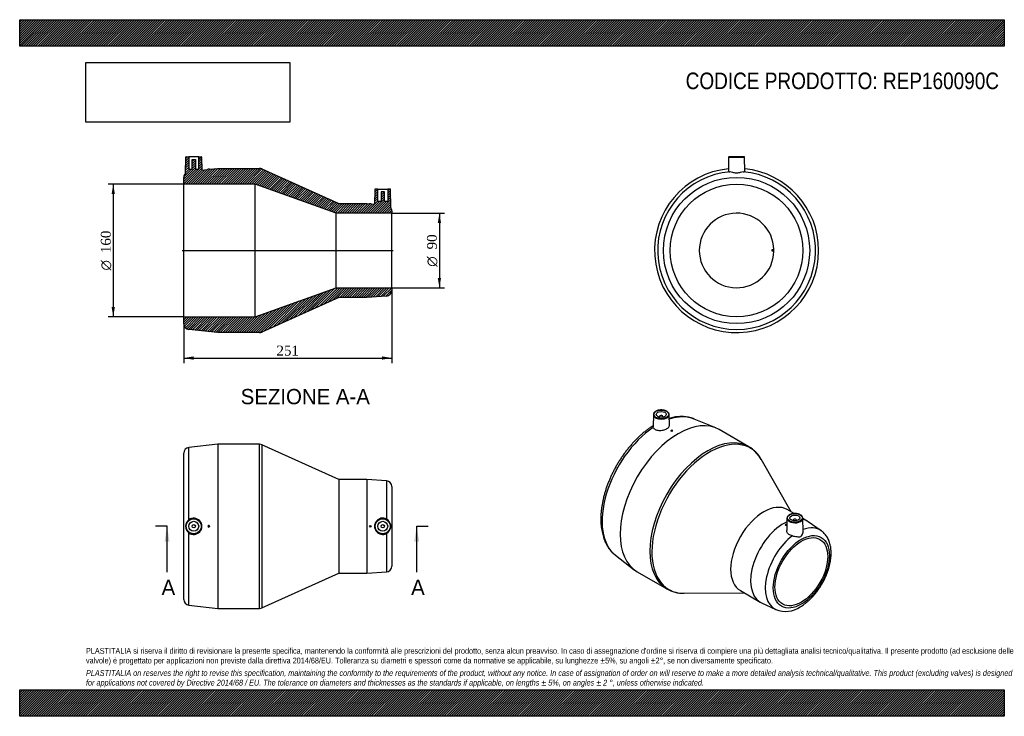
# Model space of a CAD drawing. Header units: millimetres. Extents: x 0 to 1188, y 0 to 840.
import ezdxf
from ezdxf.enums import TextEntityAlignment as Align
from ezdxf.lldxf.tags import DXFTag

# ---------------------------------------------------------------- set-up
doc = ezdxf.new("R2010")
doc.units = ezdxf.units.MM
doc.header["$LTSCALE"] = 4
for name, color, linetype in [('Default', 7, 'Continuous'), ('DV4_Default', 7, 'Continuous'), ('REP160090C', 7, 'Continuous')]:
    doc.layers.add(name, color=color, linetype=linetype)
doc.styles.add('SEACAD_Solid_Edge_ANSI', font='seans.ttf')
doc.styles.add('SEACAD_Solid_Edge_ANSI1_Symbols', font='semeca1.ttf')
doc.styles.add('SEACAD_Times_New_Roman', font='times.ttf')
tags = doc.linetypes.add('CENTER2', pattern=[28.575, 19.05, -3.175, 3.175, -3.175]).pattern_tags.tags
tags[10:11] = [DXFTag(74, 4), DXFTag(75, 0), DXFTag(340, '0'), DXFTag(46, 0.0), DXFTag(50, 0.0), DXFTag(44, 0.0), DXFTag(45, 0.0)]
tags[8:9] = [DXFTag(74, 4), DXFTag(75, 0), DXFTag(340, '0'), DXFTag(46, 0.0), DXFTag(50, 0.0), DXFTag(44, 0.0), DXFTag(45, 0.0)]
tags[6:7] = [DXFTag(74, 4), DXFTag(75, 0), DXFTag(340, '0'), DXFTag(46, 0.0), DXFTag(50, 0.0), DXFTag(44, 0.0), DXFTag(45, 0.0)]
tags[4:5] = [DXFTag(74, 4), DXFTag(75, 0), DXFTag(340, '0'), DXFTag(46, 0.0), DXFTag(50, 0.0), DXFTag(44, 0.0), DXFTag(45, 0.0)]
doc.dimstyles.new('ANSImm', dxfattribs={"dimtxt": 12, "dimasz": 12, "dimexe": 6, "dimexo": 0, "dimgap": 3, "dimtad": 1, "dimdsep": 46, "dimtxsty": 'SEACAD_Times_New_Roman', "dimblk1": '_SE_FILLED', "dimblk2": '_SE_FILLED', "dimsah": 1, "dimcen": 6, "dimazin": 0, "dimtfac": 0.85, "dimtdec": 3, "dimtofl": 0, "dimtmove": 0, "dimatfit": 3, "dimfxl": 1, "dimarcsym": 0})
picture_1 = doc.add_image_def('image1.jpg', size_in_pixel=(4302, 1260))

# ---------------------------------------------------------------- blocks, each defined once
blk = doc.blocks.new('SE')
at = {"layer": 'REP160090C', "color": 7, "linetype": 'Continuous'}
for p, q in [((239, 328.1), (204.2, 324.3)), ((204.2, 237), (204.2, 324.3)), ((239, 328.1), (239, 130.1)), ((289.5, 328.1), (239, 328.1)), ((289.5, 130.1), (289.5, 328.1)), ((292.3, 327.5), (292.3, 130.7)), ((385, 285.6), (292.3, 327.5)), ((198, 140.9), (198, 317.3)), ((385, 285.6), (385, 172.6)), ((419, 285.6), (385, 285.6)), ((419, 285.6), (419, 172.6)), ((442.4, 284), (419, 285.6)), ((442.4, 284), (442.4, 237.9)), ((449, 277), (449, 181.1)), ((204.2, 133.9), (204.2, 221.1)), ((442.4, 220.3), (442.4, 174.1)), ((292.3, 130.7), (385, 172.6)), ((385, 172.6), (419, 172.6)), ((419, 172.6), (442.4, 174.1)), ((204.2, 133.9), (239, 130.1)), ((239, 130.1), (289.5, 130.1))]:
    blk.add_line(p, q, dxfattribs=at)
for centre, radius in [((210, 229.1), 9.51), ((210, 229.1), 9.01), ((438, 229.1), 9.51), ((438, 229.1), 9.01), ((210, 229.1), 6), ((210, 229.1), 2), ((423, 229.1), 1), ((438, 229.1), 6), ((438, 229.1), 2)]:
    blk.add_circle(centre, radius, dxfattribs=at)
for centre, radius, start, end in [((205, 317.3), 7, 96.2635, 180), ((289.5, 321.1), 7, 65.671, 90), ((442, 277), 7, 0, 86.1859), ((209.9, 229.1), 9.8, 234.151, 125.849), ((438, 229.1), 9.84, 63.1264, 296.8736), ((438, 229.1), 9.81, 296.6132, 63.3868), ((209.9, 229.1), 9.78, 125.6766, 234.3234), ((228, 229.1), 1, 11.5781, 348.4219), ((442, 181.1), 7, 273.8141, 0), ((205, 140.9), 7, 180, 263.7365), ((289.5, 137.1), 7, 270, 294.329)]:
    blk.add_arc(centre, radius, start, end, dxfattribs=at)
blk.add_open_spline([(229, 229.3), (228.9, 229.2), (228.9, 229), (229, 228.9)], degree=3, dxfattribs=at)
blk = doc.blocks.new('SE1')
at = {"layer": 'REP160090C', "color": 7, "linetype": 'Continuous'}
for p, q in [((764.6, 363.8), (764.3, 349.2)), ((772.1, 361.5), (772.1, 360.9)), ((776.1, 360.9), (776.1, 361.5)), ((783.9, 350.6), (783.6, 363.8)), ((840.1, 347.7), (813.8, 358.5)), ((879.8, 325.1), (844.1, 345.8)), ((785.8, 344.4), (785.8, 344.3)), ((787.8, 344.4), (787.8, 344.4)), ((930.7, 246.7), (894.7, 309.9)), ((925.8, 238.9), (925.5, 224)), ((934.5, 244.5), (926.1, 249.3)), ((945.2, 222.8), (944.8, 238.9)), ((950.1, 235.5), (944.8, 238.5)), ((923.7, 230.9), (923.7, 230.9)), ((933.3, 236.6), (933.3, 235.9)), ((937.3, 235.9), (937.3, 236.6)), ((967.2, 223.7), (951.4, 234.6)), ((718.9, 194.2), (741.4, 176.8)), ((745.1, 174.3), (780.8, 153.7)), ((801.5, 148.4), (874.2, 148.8)), ((869.6, 151.5), (893.6, 137.6)), ((895, 136.9), (912.3, 128.7))]:
    blk.add_line(p, q, dxfattribs=at)
for centre, radius, start, end in [((792.6, 335.3), 10.1, 119.0744, 120.9256), ((859.4, 290.4), 40.2, 28.7337, 59.684), ((800.6, 188.4), 40, 240.0544, 271.3794), ((924, 157.8), 31.4, 248.2406, 304.3024)]:
    blk.add_arc(centre, radius, start, end, dxfattribs=at)
for centre, major_axis in [((774.1, 364.1), (-9.01, 0)), ((774.1, 364.1), (-6, 0)), ((935.3, 239.2), (-9.01, 0)), ((935.3, 239.2), (6, 0)), ((943.1, 174.3), (-24, -41.5)), ((943.1, 174.3), (-22.5, -39))]:
    blk.add_ellipse(centre, major_axis=major_axis, ratio=0.57735, dxfattribs=at)
for centre, major_axis, start_param, end_param in [((794.6, 260), (-49.5, -85.7), 3.141593, 6.283185), ((774.1, 363.7), (9.51, 0), 3.12925, 3.182848), ((774.1, 363.7), (9.51, 0), 3.182848, 6.283185), ((774.1, 361.5), (-2, 0), 2.451775, 6.283185), ((774.1, 361.5), (-2, 0), 0, 0.689817), ((774.1, 363.7), (9.51, 0), 0.012343, 0.041507), ((774.1, 363.7), (9.51, 0), 0, 0.012343), ((770, 274.2), (47.6, 82.4), 0.077687, 0.580377), ((770, 274.2), (47.6, 82.4), 0.868982, 3.063905), ((786.8, 344.4), (-1, 0), 2.55827, 8.437305), ((830.3, 239.4), (49.5, 85.7), 0.000853, 3.139387), ((832.3, 238.2), (-49.2, -85.2), 2.816177, 6.283185), ((897.8, 200.4), (-28.3, -48.9), 3.141593, 6.283185), ((935.3, 238.8), (9.51, 0), 3.12925, 6.283185), ((935.3, 236.6), (2, 0), 0, 3.83141), ((935.3, 238.8), (9.51, 0), 0.012343, 0.043586), ((935.3, 238.8), (9.51, 0), 0, 0.012343), ((921.9, 186.5), (-28.3, -48.9), 3.83079, 6.283185), ((924.7, 230.9), (1, 0), 0.370108, 5.888392), ((935.3, 236.6), (2, 0), 5.593368, 6.283185), ((921.9, 186.5), (-28.3, -48.9), 3.094435, 3.314415), ((938.5, 177), (-27.5, -47.6), 3.09334, 3.755032), ((938.5, 177), (-27.5, -47.6), 4.087393, 6.330352), ((830.3, 239.4), (49.5, 85.7), 3.139387, 3.141593), ((832.3, 238.2), (-49.2, -85.2), 0, 0.325415), ((921.9, 186.5), (-28.3, -48.9), 0, 0.047158)]:
    blk.add_ellipse(centre, major_axis=major_axis, ratio=0.57735, start_param=start_param, end_param=end_param, dxfattribs=at)
for points, knots in [([(783.6, 364), (783.6, 364.1), (783.6, 364.4), (783.3, 365.1), (782.9, 366), (782.2, 366.8), (781.3, 367.5), (780.2, 368.1), (779, 368.6), (777.6, 369), (776.2, 369.3), (774.7, 369.4), (773.2, 369.4), (771.7, 369.3), (770.3, 369), (769, 368.6), (767.7, 368), (766.7, 367.4), (765.8, 366.6), (765.2, 365.8), (764.7, 364.9), (764.6, 364.1), (764.6, 363.6), (764.6, 363.5)], [0, 0, 0, 0, 0.014065, 0.062555, 0.111275, 0.160836, 0.211243, 0.262136, 0.313168, 0.364153, 0.415064, 0.46592, 0.516756, 0.56761, 0.61851, 0.6695, 0.720617, 0.771885, 0.82327, 0.87452, 0.925198, 0.974868, 1, 1, 1, 1]), ([(813.7, 358.5), (812.9, 358.9), (811.4, 359.5), (808.6, 360.3), (805.7, 360.9), (802.7, 361.3), (799.5, 361.5), (796.4, 361.4), (793.1, 361.2), (789.8, 360.7), (786.6, 360), (784.6, 359.5), (783.7, 359.2)], [0, 0, 0, 0, 0.053298, 0.1202162, 0.1874402, 0.2550815, 0.3232213, 0.3919053, 0.4611432, 0.5309113, 0.6011582, 0.6573447, 0.6573447, 0.6573447, 0.6573447]), ([(764.3, 350.3), (763.5, 349.8), (761.4, 348.5), (758.3, 346.4), (755, 343.8), (751.6, 341.1), (748.3, 338.1), (745.1, 335.1), (741.9, 331.9), (738.8, 328.5), (735.8, 325), (732.9, 321.4), (730.1, 317.7), (727.3, 313.9), (724.7, 310), (722.2, 306), (719.8, 301.9), (717.5, 297.7), (715.3, 293.5), (713.3, 289.2), (711.5, 284.9), (709.7, 280.6), (708.1, 276.3), (706.7, 271.9), (705.4, 267.6), (704.3, 263.2), (703.4, 258.9), (702.6, 254.6), (702, 250.4), (701.5, 246.2), (701.2, 242.1), (701.1, 238), (701.2, 234), (701.5, 230.2), (701.9, 226.4), (702.6, 222.7), (703.4, 219.2), (704.3, 215.8), (705.5, 212.5), (706.8, 209.4), (708.4, 206.5), (710, 203.7), (711.9, 201.2), (713.8, 198.8), (715.9, 196.6), (717.7, 195.1), (718.7, 194.3), (718.9, 194.2)], [0.0180936, 0.0180936, 0.0180936, 0.0180936, 0.0344603, 0.0569527, 0.0794313, 0.1018928, 0.1243355, 0.146759, 0.1691638, 0.191551, 0.2139223, 0.2362795, 0.2586249, 0.2809607, 0.3032894, 0.3256133, 0.3479351, 0.3702571, 0.3925814, 0.4149102, 0.4372461, 0.4595917, 0.4819494, 0.5043218, 0.5267111, 0.5491197, 0.5715495, 0.594002, 0.6164785, 0.6389791, 0.6615031, 0.6840483, 0.7066105, 0.7291831, 0.7517529, 0.7743047, 0.7968195, 0.8192744, 0.8416433, 0.8638981, 0.8860119, 0.9079615, 0.9297313, 0.9513157, 0.9727214, 0.9939673, 1, 1, 1, 1]), ([(764.4, 348.4), (764.7, 347.5), (765.5, 346.6), (767.8, 345.3), (769.3, 344.9), (772.8, 344.7), (774.6, 344.8), (778.1, 345.6), (779.7, 346.2), (782.3, 347.7), (783.2, 348.6), (783.8, 349.8), (783.9, 350.2), (783.9, 350.6)], [0, 0, 0, 0, 0.125, 0.125, 0.25, 0.25, 0.375, 0.375, 0.5, 0.5, 0.625, 0.625, 0.6807393, 0.6807393, 0.6807393, 0.6807393]), ([(787.4, 344), (787.3, 343.9), (787.2, 343.9), (787.1, 343.9), (787, 343.9), (786.8, 343.8), (786.7, 343.8), (786.6, 343.8), (786.5, 343.8), (786.4, 343.9), (786.3, 343.9), (786.2, 343.9), (786.1, 343.9), (786, 344), (786, 344), (785.9, 344.1), (785.9, 344.1), (785.8, 344.2), (785.8, 344.2), (785.8, 344.2), (785.8, 344.3), (785.8, 344.3)], [0, 0, 0, 0, 0.055639, 0.055639, 0.055639, 0.1126893, 0.1126893, 0.1126893, 0.1699978, 0.1699978, 0.1699978, 0.2276763, 0.2276763, 0.2276763, 0.2855647, 0.2855647, 0.2855647, 0.3434235, 0.3434235, 0.3434235, 0.3667113, 0.3667113, 0.3667113, 0.3667113]), ([(787.8, 344.4), (787.8, 344.4), (787.8, 344.4), (787.8, 344.4), (787.8, 344.3), (787.8, 344.3), (787.7, 344.2), (787.7, 344.2), (787.7, 344.2), (787.6, 344.1)], [0.90120298, 0.90120298, 0.90120298, 0.90120298, 0.91745279, 0.91745279, 0.91745279, 0.9749846, 0.9749846, 0.9749846, 1, 1, 1, 1]), ([(928.7, 242.9), (928.5, 242.8), (928, 242.5), (927.2, 241.8), (926.5, 241), (926, 240.1), (925.8, 239.4), (925.8, 239), (925.8, 238.9)], [0, 0, 0, 0, 0.110256, 0.319645, 0.529036, 0.736496, 0.940095, 1, 1, 1, 1]), ([(944.8, 239.1), (944.8, 239.2), (944.8, 239.6), (944.5, 240.4), (944, 241.2), (943.2, 242), (942.3, 242.7), (941.2, 243.3), (939.9, 243.8), (938.6, 244.2), (937.1, 244.4), (935.6, 244.5), (934.1, 244.5), (932.6, 244.3), (931.2, 244), (930, 243.5), (929.1, 243.1), (928.7, 242.9), (928.7, 242.9)], [0, 0, 0, 0, 0.031288, 0.097301, 0.163845, 0.231602, 0.300434, 0.369824, 0.439328, 0.508753, 0.57808, 0.647341, 0.716584, 0.785858, 0.855207, 0.924689, 0.990677, 1, 1, 1, 1]), ([(925.6, 230.6), (925.6, 230.5), (925.5, 230.4), (925.5, 230.4), (925.4, 230.4), (925.3, 230.3), (925.2, 230.3), (925.1, 230.2), (925, 230.2), (924.9, 230.2), (924.8, 230.2), (924.7, 230.2), (924.6, 230.2), (924.5, 230.2), (924.4, 230.2), (924.3, 230.3), (924.2, 230.3), (924.1, 230.4), (924, 230.4), (923.9, 230.5), (923.8, 230.5), (923.8, 230.6), (923.7, 230.7), (923.7, 230.7), (923.7, 230.8), (923.7, 230.8), (923.7, 230.8), (923.7, 230.9)], [0.4362044, 0.4362044, 0.4362044, 0.4362044, 0.4829843, 0.4829843, 0.4829843, 0.5365746, 0.5365746, 0.5365746, 0.5901543, 0.5901543, 0.5901543, 0.6437525, 0.6437525, 0.6437525, 0.6974018, 0.6974018, 0.6974018, 0.751136, 0.751136, 0.751136, 0.804969, 0.804969, 0.804969, 0.8588646, 0.8588646, 0.8588646, 0.8748952, 0.8748952, 0.8748952, 0.8748952]), ([(932.3, 217.7), (930.7, 217.9), (929.2, 218.5), (926.9, 220.2), (926.1, 221.2), (925.6, 222.9), (925.5, 223.4), (925.5, 224)], [0, 0, 0, 0, 0.125, 0.125, 0.25, 0.25, 0.3110539, 0.3110539, 0.3110539, 0.3110539]), ([(932.3, 217.7), (934.1, 217.3), (935.9, 216.9), (938.5, 216.5), (939.3, 216.4), (940.9, 216.5), (941.6, 216.6), (943, 217.4), (943.5, 218), (944.4, 219.3), (944.7, 220.1), (945.1, 221.5), (945.2, 222.2), (945.2, 222.8)], [0, 0, 0, 0, 0.25, 0.25, 0.375, 0.375, 0.5, 0.5, 0.625, 0.625, 0.75, 0.75, 0.8654607, 0.8654607, 0.8654607, 0.8654607]), ([(941.6, 131.9), (942.2, 132.2), (943.5, 133), (945.8, 134.5), (948.4, 136.5), (950.9, 138.6), (953.4, 140.8), (955.9, 143.3), (958.2, 145.8), (960.5, 148.5), (962.7, 151.4), (964.7, 154.3), (966.7, 157.3), (968.5, 160.4), (970.2, 163.5), (971.8, 166.8), (973.3, 170), (974.6, 173.3), (975.7, 176.7), (976.7, 180), (977.5, 183.3), (978.2, 186.6), (978.6, 189.9), (979, 193.1), (979.1, 196.3), (979, 199.4), (978.8, 202.4), (978.3, 205.3), (977.7, 208.1), (976.8, 210.8), (975.8, 213.3), (974.6, 215.6), (973.2, 217.8), (971.7, 219.7), (970, 221.5), (968.5, 222.8), (967.6, 223.4), (967.2, 223.7)], [0, 0, 0, 0, 0.015991, 0.045787, 0.075547, 0.10527, 0.134943, 0.164563, 0.194132, 0.223655, 0.25314, 0.282596, 0.312033, 0.34146, 0.370888, 0.400325, 0.429782, 0.459267, 0.488793, 0.51837, 0.548006, 0.57771, 0.607488, 0.637341, 0.667265, 0.697245, 0.727251, 0.757224, 0.787093, 0.816771, 0.846162, 0.875174, 0.903743, 0.931842, 0.959488, 0.986742, 1, 1, 1, 1])]:
    blk.add_open_spline(points, degree=3, knots=knots, dxfattribs=at)
blk.add_open_spline([(764.4, 348.4), (764.3, 348.7), (764.3, 349), (764.3, 349.2)], degree=3, dxfattribs=at)
blk = doc.blocks.new('SE2')
at = {"layer": 'REP160090C', "color": 7, "linetype": 'Continuous'}
for p, q in [((855.4, 674.2), (855.1, 657)), ((855.4, 674.2), (874.5, 674.2)), ((874, 674.7), (855.9, 674.7)), ((874.8, 657), (874.5, 674.2)), ((907.9, 562.7), (909.9, 562.7)), ((907.9, 560.7), (907.9, 562.7)), ((909.9, 560.7), (907.9, 560.7))]:
    blk.add_line(p, q, dxfattribs=at)
for radius in [88.2, 80]:
    blk.add_circle((865, 561.7), radius, dxfattribs=at)
for centre, radius, start, end in [((855.9, 674.2), 0.5, 90, 179), ((874, 674.2), 0.5, 1, 90), ((865, 561.7), 99, 95.6535, 0), ((865, 561.7), 95.2, 94.789, 85.211), ((865, 561.7), 99, 0, 84.3465), ((865, 561.7), 45, 1.2733, 358.7267), ((865, 561.7), 45, 358.7267, 1.2733)]:
    blk.add_arc(centre, radius, start, end, dxfattribs=at)
for points, knots in [([(855.1, 657), (855.1, 656.9), (855.2, 656.9), (855.3, 656.7), (856, 656.6), (857, 656.5)], [0.8573349, 0.8573349, 0.8573349, 0.8573349, 0.875, 0.875, 1, 1, 1, 1]), ([(872.9, 656.5), (872, 656.4), (870.8, 656.1), (868.1, 655.3), (866.5, 654.9), (863.4, 654.9), (861.8, 655.3), (859.1, 656.1), (857.9, 656.4), (857, 656.5)], [0, 0, 0, 0, 0.25, 0.25, 0.5, 0.5, 0.75, 0.75, 1, 1, 1, 1]), ([(872.9, 656.5), (874, 656.6), (874.6, 656.7), (874.8, 656.9), (874.8, 656.9), (874.8, 657)], [0, 0, 0, 0, 0.125, 0.125, 0.1425517, 0.1425517, 0.1425517, 0.1425517])]:
    blk.add_open_spline(points, degree=3, knots=knots, dxfattribs=at)
blk = doc.blocks.new('SE4')
at = {"color": 7, "linetype": 'Continuous', "style": 'SEACAD_Solid_Edge_ANSI'}
blk.add_text('A', height=18.4, dxfattribs=at).set_placement((472.3, 164.7), align=Align.TOP_LEFT)
blk = doc.blocks.new('SE5')
at = {"color": 7, "linetype": 'Continuous', "style": 'SEACAD_Solid_Edge_ANSI'}
blk.add_text('A', height=18.4, dxfattribs=at).set_placement((171.2, 164.7), align=Align.TOP_LEFT)
blk = doc.blocks.new('SEANNOT_GROUP')
at = {"linetype": 'Continuous'}
blk.add_hatch(color=7, dxfattribs=at).paths.add_polyline_path([(482, 210.7), (479, 229.1), (475.9, 210.7)])
at = {"color": 7, "linetype": 'Continuous'}
blk.add_lwpolyline([(479, 173.9), (479, 229.1)], dxfattribs=at)
blk = doc.blocks.new('SEANNOT_GROUP1')
at = {"linetype": 'Continuous'}
blk.add_hatch(color=7, dxfattribs=at).paths.add_polyline_path([(180.9, 210.7), (177.8, 229.1), (174.8, 210.7)])
at = {"color": 7, "linetype": 'Continuous'}
blk.add_lwpolyline([(177.8, 173.9), (177.8, 229.1)], dxfattribs=at)
blk = doc.blocks.new('SE3')
at = {"layer": 'Default', "color": 7, "linetype": 'CENTER2'}
for p, q in [((177.8, 229.1), (164, 229.1)), ((479, 229.1), (492.8, 229.1))]:
    blk.add_line(p, q, dxfattribs=at)
at = {"layer": 'Default', "color": 7, "linetype": 'CENTER2', "const_width": 0.0001}
blk.add_lwpolyline([(479, 229.1), (177.8, 229.1)], dxfattribs=at)
at = {"layer": 'Default'}
for name in ['SEANNOT_GROUP1', 'SEANNOT_GROUP', 'SE5', 'SE4']:
    blk.add_blockref(name, (0, 0), dxfattribs=at)
blk = doc.blocks.new('SE6')
at = {"layer": 'REP160090C', "linetype": 'Continuous'}
h = blk.add_hatch(dxfattribs=at)
h.set_pattern_fill('LINE', scale=0.62992, angle=45, style=0)
edge = h.paths.add_edge_path()
edge.add_line((219.8, 658.5), (219.5, 674.2))
edge.add_arc((219, 674.2), 0.5, 1, 90)
edge.add_line((219, 674.7), (216, 674.7))
edge.add_line((216, 674.7), (216, 659.7))
edge.add_line((216, 659.7), (212, 659.7))
edge.add_line((212, 659.7), (212, 671.5))
edge.add_line((212, 671.5), (208, 671.5))
edge.add_line((208, 671.5), (208, 659.7))
edge.add_line((208, 659.7), (204, 659.7))
edge.add_line((204, 659.7), (204, 674.7))
edge.add_line((204, 674.7), (201, 674.7))
edge.add_arc((201, 674.2), 0.5, 90, 179)
edge.add_line((200.5, 674.2), (200.1, 654.9))
edge.add_arc((205, 649.9), 7, 133.7912, 180)
edge.add_line((198, 649.9), (198, 641.7))
edge.add_line((198, 641.7), (284, 641.7))
edge.add_line((284, 641.7), (382, 606.7))
edge.add_line((382, 606.7), (449, 606.7))
edge.add_line((449, 606.7), (449, 609.6))
edge.add_arc((442, 609.6), 7, 0, 32.7296)
edge.add_line((447.9, 613.4), (447.5, 635.2))
edge.add_arc((447, 635.2), 0.5, 1, 90)
edge.add_line((447, 635.7), (444, 635.7))
edge.add_line((444, 635.7), (444, 620.7))
edge.add_line((444, 620.7), (440, 620.7))
edge.add_line((440, 620.7), (440, 632.5))
edge.add_line((440, 632.5), (436, 632.5))
edge.add_line((436, 632.5), (436, 620.7))
edge.add_line((436, 620.7), (432, 620.7))
edge.add_line((432, 620.7), (432, 635.7))
edge.add_line((432, 635.7), (429, 635.7))
edge.add_arc((429, 635.2), 0.5, 90, 179)
edge.add_line((428.5, 635.2), (428.2, 617.5))
edge.add_line((428.2, 617.5), (424, 617.8))
edge.add_line((424, 617.8), (424, 618))
edge.add_line((424, 618), (422, 618))
edge.add_line((422, 618), (419, 618.2))
edge.add_line((419, 618.2), (385, 618.2))
edge.add_line((385, 618.2), (292.3, 660))
edge.add_arc((289.5, 653.7), 7, 65.671, 90)
edge.add_line((289.5, 660.7), (239, 660.7))
edge.add_line((239, 660.7), (228.9, 659.6))
edge.add_line((228.9, 659.6), (227, 659.6))
edge.add_line((227, 659.6), (227, 659.3))
edge.add_line((227, 659.3), (219.8, 658.5))
h = blk.add_hatch(dxfattribs=at)
h.set_pattern_fill('LINE', scale=0.62992, angle=45, style=0)
edge = h.paths.add_edge_path()
edge.add_line((449, 516.7), (382, 516.7))
edge.add_line((382, 516.7), (284, 481.7))
edge.add_line((284, 481.7), (198, 481.7))
edge.add_line((198, 481.7), (198, 473.4))
edge.add_arc((205, 473.4), 7, 180, 263.7365)
edge.add_line((204.2, 466.5), (239, 462.7))
edge.add_line((239, 462.7), (289.5, 462.7))
edge.add_arc((289.5, 469.7), 7, 270, 294.329)
edge.add_line((292.3, 463.3), (385, 505.2))
edge.add_line((385, 505.2), (419, 505.2))
edge.add_line((419, 505.2), (442.4, 506.7))
edge.add_arc((442, 513.7), 7, 273.8141, 360)
edge.add_line((449, 513.7), (449, 516.7))
at = {"layer": 'DV4_Default', "color": 7, "linetype": 'CENTER2'}
blk.add_line((196.2, 561.7), (450.7, 561.7), dxfattribs=at)
at = {"layer": 'REP160090C', "color": 7, "linetype": 'Continuous'}
for p, q in [((200.1, 654.9), (200.5, 674.2)), ((201, 674.7), (204, 674.7)), ((216, 674.7), (204, 674.7)), ((204, 674.7), (204, 659.7)), ((208, 671.5), (212, 671.5)), ((208, 659.7), (208, 671.5)), ((212, 671.5), (212, 659.7)), ((216, 674.7), (219, 674.7)), ((216, 659.7), (216, 674.7)), ((219.5, 674.2), (219.8, 658.5)), ((204, 659.7), (208, 659.7)), ((212, 659.7), (216, 659.7)), ((219.8, 658.5), (227, 659.3)), ((227, 659.6), (227, 659.3)), ((228.9, 659.6), (227, 659.6)), ((228.9, 659.6), (239, 660.7)), ((239, 660.7), (289.5, 660.7)), ((292.3, 660), (385, 618.2)), ((198, 641.7), (198, 649.9)), ((198, 481.7), (198, 641.7)), ((284, 641.7), (198, 641.7)), ((284, 481.7), (284, 641.7)), ((382, 606.7), (284, 641.7)), ((428.5, 635.2), (428.2, 617.5)), ((432, 635.7), (429, 635.7)), ((432, 635.7), (444, 635.7)), ((432, 620.7), (432, 635.7)), ((436, 632.5), (436, 620.7)), ((440, 632.5), (436, 632.5)), ((440, 620.7), (440, 632.5)), ((444, 635.7), (444, 620.7)), ((447, 635.7), (444, 635.7)), ((447.9, 613.4), (447.5, 635.2)), ((385, 618.2), (419, 618.2)), ((419, 618.2), (422, 618)), ((424, 618), (422, 618)), ((424, 617.8), (424, 618)), ((424, 617.8), (428.2, 617.5)), ((436, 620.7), (432, 620.7)), ((444, 620.7), (440, 620.7)), ((382, 516.7), (382, 606.7)), ((449, 606.7), (382, 606.7)), ((449, 609.6), (449, 606.7)), ((449, 516.7), (449, 606.7)), ((284, 481.7), (382, 516.7)), ((382, 516.7), (449, 516.7)), ((449, 516.7), (449, 513.7)), ((385, 505.2), (292.3, 463.3)), ((419, 505.2), (385, 505.2)), ((442.4, 506.7), (419, 505.2)), ((198, 481.7), (284, 481.7)), ((198, 473.4), (198, 481.7)), ((239, 462.7), (204.2, 466.5)), ((289.5, 462.7), (239, 462.7))]:
    blk.add_line(p, q, dxfattribs=at)
for centre, radius, start, end in [((201, 674.2), 0.5, 90, 179), ((219, 674.2), 0.5, 1, 90), ((205, 649.9), 7, 133.7912, 180), ((289.5, 653.7), 7, 65.671, 90), ((429, 635.2), 0.5, 90, 179), ((447, 635.2), 0.5, 1, 90), ((442, 609.6), 7, 0, 32.7296), ((442, 513.7), 7, 273.8141, 0), ((205, 473.4), 7, 180, 263.7365), ((289.5, 469.7), 7, 270, 294.329)]:
    blk.add_arc(centre, radius, start, end, dxfattribs=at)
blk = doc.blocks.new('GDimGGroup')
at = {"layer": 'Default', "linetype": 'Continuous'}
for points in [[(508.4, 594.7), (506.4, 606.7), (504.4, 594.7)], [(508.4, 528.7), (504.4, 528.7), (506.4, 516.7)]]:
    blk.add_hatch(color=7, dxfattribs=at).paths.add_polyline_path(points)
at = {"layer": 'Default', "color": 7, "linetype": 'Continuous'}
for p, q in [((449, 606.7), (512.4, 606.7)), ((506.4, 606.7), (506.4, 516.7)), ((449, 516.7), (512.4, 516.7))]:
    blk.add_line(p, q, dxfattribs=at)
for s, style, p in [('90', 'SEACAD_Times_New_Roman', (491.4, 563)), ('O', 'SEACAD_Solid_Edge_ANSI1_Symbols', (491.4, 542.1))]:
    blk.add_text(s, height=12, rotation=90, dxfattribs=dict(at, style=style)).set_placement(p, align=Align.TOP_LEFT)
blk = doc.blocks.new('GDimGGroup1')
at = {"layer": 'Default', "linetype": 'Continuous'}
for points in [[(110.9, 629.7), (114.9, 629.7), (112.9, 641.7)], [(110.9, 493.7), (112.9, 481.7), (114.9, 493.7)]]:
    blk.add_hatch(color=7, dxfattribs=at).paths.add_polyline_path(points)
at = {"layer": 'Default', "color": 7, "linetype": 'Continuous'}
for p, q in [((198, 641.7), (106.9, 641.7)), ((112.9, 641.7), (112.9, 481.7)), ((198, 481.7), (106.9, 481.7))]:
    blk.add_line(p, q, dxfattribs=at)
for s, style, p in [('160', 'SEACAD_Times_New_Roman', (97.9, 558.5)), ('O', 'SEACAD_Solid_Edge_ANSI1_Symbols', (97.9, 537.6))]:
    blk.add_text(s, height=12, rotation=90, dxfattribs=dict(at, style=style)).set_placement(p, align=Align.TOP_LEFT)
blk = doc.blocks.new('DMBLK21')
at = {"layer": 'Default', "linetype": 'Continuous'}
for points in [[(210, 430), (210, 434), (198, 432)], [(437, 430), (449, 432), (437, 434)]]:
    blk.add_hatch(color=7, dxfattribs=at).paths.add_polyline_path(points)
at = {"layer": 'Default', "color": 7, "linetype": 'Continuous'}
for p, q in [((449, 513.7), (449, 426)), ((198, 473.4), (198, 426)), ((198, 432), (449, 432))]:
    blk.add_line(p, q, dxfattribs=at)
at = {"layer": 'Default', "color": 7, "linetype": 'Continuous', "style": 'SEACAD_Times_New_Roman'}
blk.add_text('251', height=12, dxfattribs=at).set_placement((309.8, 447), align=Align.TOP_LEFT)
blk = doc.blocks.new('_SE_FILLED')
at = {"color": 0}
blk.add_line((0, 0), (-1, 0), dxfattribs=at)
blk.add_solid([(0, 0), (-1, -0.1665), (-1, 0.1665), (0, 0)], dxfattribs=at)

msp = doc.modelspace()

# ---------------------------------------------------------------- hatches: boundary and pattern name
at = {"layer": 'Default', "linetype": 'Continuous'}
h = msp.add_hatch(dxfattribs=at)
h.set_pattern_fill('LINE', scale=0.629921, angle=45, style=0)
h.paths.add_polyline_path([(1188, 808), (1188, 840), (0, 840), (0, 808)])
for points in [[(1188, 808), (1188, 840), (0, 840), (0, 808)], [(1188, 0), (1188, 32), (0, 32), (0, 0)]]:
    msp.add_hatch(color=7, dxfattribs=at).paths.add_polyline_path(points)
h = msp.add_hatch(dxfattribs=at)
h.set_pattern_fill('LINE', scale=0.629921, angle=45, style=0)
h.paths.add_polyline_path([(1188, 0), (1188, 32), (0, 32), (0, 0)])

# ---------------------------------------------------------------- linework, layer by layer
at = {"layer": 'Default', "color": 7, "linetype": 'Continuous'}
for p, q in [((0, 840), (1188, 840)), ((0, 808), (0, 840)), ((1188, 840), (1188, 808)), ((1188, 808), (0, 808)), ((0, 32), (1188, 32)), ((0, 0), (0, 32)), ((1188, 32), (1188, 0)), ((1188, 0), (0, 0))]:
    msp.add_line(p, q, dxfattribs=at)

# ---------------------------------------------------------------- block references
at = {"layer": 'Default'}
for name in ['SE6', 'SE2', 'GDimGGroup1', 'GDimGGroup', 'SE1', 'SE', 'SE3']:
    msp.add_blockref(name, (0, 0), dxfattribs=at)

# ---------------------------------------------------------------- texts
at = {"layer": 'Default', "color": 7, "linetype": 'Continuous', "style": 'SEACAD_Solid_Edge_ANSI'}
msp.add_text('SEZIONE A-A', height=18.4, dxfattribs=at).set_placement((266.661, 394.722), align=Align.TOP_LEFT)
at = {"layer": 'Default', "attachment_point": 1}
for s, insert, char_height, width in [('{\\fArial Narrow|b0||i0||c0|p34;\\C7;\\H20.;\\W1.;CODICE PRODOTTO: REP160090C}', (803.555, 776.254), 20, 379.20913), ("{\\fArial Narrow|b0||i0||c0|p34;\\C7;\\H7.;\\W1.;PLASTITALIA si riserva il diritto di revisionare la presente specifica, mantenendo la conformità alle prescrizioni del prodotto, senza alcun preavviso. In caso di assegnazione d'ordine si riserva di compiere una più dettagliata analisi tecnico/qualitativa. Il presente prodotto (ad esclusione delle \\P}{\\fArial Narrow|b0||i0||c0|p34;\\C7;\\H7.;\\W1.;valvole) è progettato per applicazioni non previste dalla direttiva 2014/68/EU. Tolleranza su diametri e spessori come da normative se applicabile, su lunghezze ±5%, su angoli ±2°, se non diversamente specificato.\\P}{\\fArial Narrow|b0||i0||c0|p34;\\C7;\\H2.;\\W1.;   \\P}{\\fArial Narrow|b0||i1||c0|p34;\\C7;\\H7.;\\W1.;PLASTITALIA on reserves the right to revise this specification, maintaining the conformity to the requirements of the product, without any notice. In case of assignation of order on will reserve to make a more detailed analysis technical/qualitative. This product (excluding valves) is designed \\P}{\\fArial Narrow|b0||i1||c0|p34;\\C7;\\H7.;\\W1.;for applications not covered by Directive 2014/68 / EU. The tolerance on diameters and thicknesses as the standards if applicable, on lengths ± 5%, on angles ± 2 °, unless otherwise indicated.\\P}", (80, 82.409), 7, 1028)]:
    msp.add_mtext(s, dxfattribs=dict(at, insert=insert, char_height=char_height, width=width))

# ---------------------------------------------------------------- dimensions: what is measured, and where the dimension line sits
at = {"layer": 'Default', "color": 7, "linetype": 'Continuous'}
dim = msp.add_linear_dim(base=(448.972, 431.992), p1=(197.972, 481.658), p2=(448.972, 516.658), text='\\A1;<>', dimstyle='ANSImm', dxfattribs=at)
dim.commit()
dim.dimension.update_dxf_attribs({"geometry": 'DMBLK21', "text_midpoint": (323.472, 431.992), "dimtype": 160})

# ---------------------------------------------------------------- pictures from other files: only their frames are drawn
image = msp.add_image(picture_1, insert=(80, 716.413), size_in_units=(245.829, 72))
image.dxf.flags = 7

doc.saveas('drawing.dxf')
